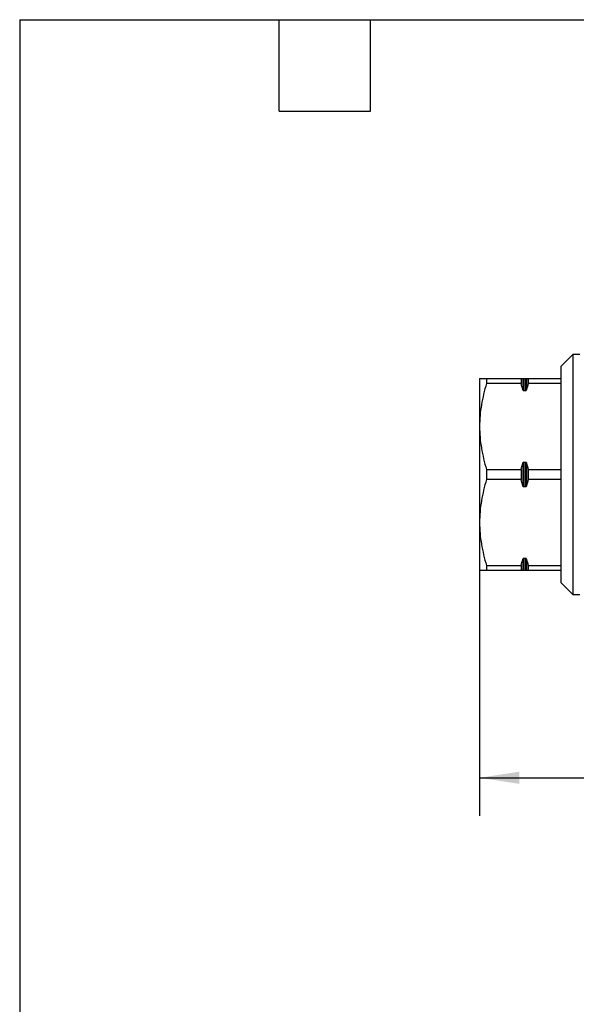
# Model space of a CAD drawing. Header units: millimetres. Extents: x 13 to 546, y 13 to 419.
# Tile 2 of 6: x 13 to 105, y 255 to 419. Entities that reach past the tile are written whole.
import ezdxf

# ---------------------------------------------------------------- set-up
doc = ezdxf.new("R2010")
doc.units = ezdxf.units.MM
doc.header["$LTSCALE"] = 2
doc.linetypes.add('SLD-Solid', pattern=[0])
doc.layers.add('DIMENSIONS', color=140, linetype='SLD-Solid', lineweight=25)
doc.layers.add('TEXT', color=140, linetype='SLD-Solid', lineweight=25)
doc.styles.add('SLDTEXTSTYLE0', font='TXT', dxfattribs={"width": 0.7})
doc.dimstyles.new('SLDDIMSTYLE0', dxfattribs={"dimtxt": 4.316016, "dimasz": 6.604, "dimexe": 0, "dimexo": 0.0625, "dimgap": 1.079004, "dimtad": 0, "dimtih": 1, "dimtoh": 1, "dimrnd": 1e-09, "dimzin": 12, "dimdsep": 46, "dimtxsty": 'SLDTEXTSTYLE0', "dimsah": 1, "dimcen": 0.09, "dimadec": 0, "dimazin": 3, "dimtfac": 1, "dimtofl": 0, "dimtmove": 0, "dimatfit": 3, "dimfxl": 0, "dimfrac": 2, "dimtolj": 1, "dimtzin": 12, "dimarcsym": 0})

# ---------------------------------------------------------------- blocks, each defined once
blk = doc.blocks.new('_D_12')
at = {"layer": 'DIMENSIONS'}
for p, q in [((89.27, 332.82), (89.27, 286.51)), ((183.57, 332.82), (183.57, 314.39)), ((183.57, 311.34), (183.57, 286.51)), ((89.27, 292.86), (121.85, 292.86)), ((127.69, 292.86), (126.24, 292.86)), ((126.24, 292.86), (126.24, 286)), ((140.52, 292.86), (141.97, 292.86)), ((141.97, 292.86), (141.97, 286)), ((183.57, 292.86), (146.37, 292.86)), ((126.24, 286), (127.69, 286)), ((141.97, 286), (140.52, 286))]:
    blk.add_line(p, q, dxfattribs=at)
for points in [[(89.27, 292.86), (95.87, 291.85), (95.87, 293.88)], [(183.57, 292.86), (176.96, 293.88), (176.96, 291.85)]]:
    blk.add_solid(points, dxfattribs=at)
at = {"layer": 'DIMENSIONS', "char_height": 4.233, "attachment_point": 1, "style": 'SLDTEXTSTYLE0'}
for s, insert in [('94.3', (127.69, 299.29)), ('3.71', (127.69, 291.46))]:
    blk.add_mtext(s, dxfattribs=dict(at, insert=insert))

msp = doc.modelspace()

# ---------------------------------------------------------------- linework, layer by layer
for p, q in [((104.765, 363.364), (102.765, 361.364)), ((105.965, 363.364), (104.765, 363.364)), ((104.765, 363.364), (104.765, 323.364)), ((102.765, 361.364), (102.765, 359.364)), ((89.265, 359.364), (89.265, 351.364)), ((90.42, 359.364), (90.42, 358.505)), ((90.42, 359.364), (96.169, 359.364)), ((96.169, 359.364), (96.169, 358.505)), ((96.457, 359.364), (96.457, 357.503)), ((96.631, 359.364), (96.631, 357.286)), ((96.631, 359.364), (96.9, 359.364)), ((96.9, 359.364), (96.9, 357.286)), ((97.073, 359.364), (97.073, 357.503)), ((97.362, 359.364), (97.362, 358.505)), ((97.362, 359.364), (102.765, 359.364)), ((102.765, 359.364), (102.765, 358.505)), ((96.169, 358.505), (90.42, 358.505)), ((102.765, 358.505), (97.362, 358.505)), ((102.765, 358.505), (102.765, 344.223)), ((96.9, 357.286), (96.631, 357.286)), ((89.265, 351.364), (89.265, 335.364)), ((96.457, 345.225), (96.457, 341.503)), ((96.631, 345.442), (96.9, 345.442)), ((96.631, 345.442), (96.631, 341.286)), ((96.9, 345.442), (96.9, 341.286)), ((97.073, 345.225), (97.073, 341.503)), ((90.42, 344.223), (90.42, 342.505)), ((90.42, 344.223), (96.169, 344.223)), ((96.169, 344.223), (96.169, 342.505)), ((97.362, 344.223), (97.362, 342.505)), ((97.362, 344.223), (102.765, 344.223)), ((102.765, 344.223), (102.765, 342.505)), ((96.169, 342.505), (90.42, 342.505)), ((96.9, 341.286), (96.631, 341.286)), ((102.765, 342.505), (97.362, 342.505)), ((102.765, 342.505), (102.765, 328.223)), ((89.265, 335.364), (89.265, 327.364)), ((90.42, 328.223), (96.169, 328.223)), ((90.42, 328.223), (90.42, 327.364)), ((96.169, 328.223), (96.169, 327.364)), ((96.457, 329.225), (96.457, 327.364)), ((96.631, 329.442), (96.9, 329.442)), ((96.631, 329.442), (96.631, 327.364)), ((96.9, 329.442), (96.9, 327.364)), ((97.073, 329.225), (97.073, 327.364)), ((97.362, 328.223), (102.765, 328.223)), ((97.362, 328.223), (97.362, 327.364)), ((102.765, 328.223), (102.765, 327.364)), ((96.169, 327.364), (90.42, 327.364)), ((96.9, 327.364), (96.631, 327.364)), ((102.765, 327.364), (97.362, 327.364)), ((102.765, 327.364), (102.765, 325.364)), ((102.765, 325.364), (104.765, 323.364)), ((104.765, 323.364), (105.965, 323.364))]:
    msp.add_line(p, q)
for points, knots in [([(89.265, 359.364), (89.265, 359.364), (89.373, 359.364), (89.772, 359.364), (90.062, 359.364), (90.42, 359.364)], [0, 0, 0, 0, 0.5, 0.5, 1, 1, 1, 1]), ([(96.457, 359.364), (96.47, 359.364), (96.486, 359.364), (96.524, 359.364), (96.539, 359.364), (96.578, 359.364), (96.603, 359.364), (96.631, 359.364)], [0, 0, 0, 0, 0.5, 0.5, 0.75, 0.75, 1, 1, 1, 1]), ([(96.9, 359.364), (96.927, 359.364), (96.952, 359.364), (96.991, 359.364), (97.006, 359.364), (97.044, 359.364), (97.061, 359.364), (97.073, 359.364)], [0, 0, 0, 0, 0.25, 0.25, 0.5, 0.5, 1, 1, 1, 1]), ([(90.42, 358.505), (90.062, 357.335), (89.772, 356.157), (89.373, 353.778), (89.265, 352.578), (89.265, 351.364)], [0, 0, 0, 0, 0.5, 0.5, 1, 1, 1, 1]), ([(96.631, 357.286), (96.603, 357.286), (96.578, 357.299), (96.54, 357.331), (96.524, 357.351), (96.486, 357.413), (96.47, 357.457), (96.457, 357.503)], [0, 0, 0, 0, 0.25, 0.25, 0.5, 0.5, 1, 1, 1, 1]), ([(97.073, 357.503), (97.061, 357.457), (97.044, 357.413), (97.006, 357.352), (96.991, 357.332), (96.952, 357.299), (96.927, 357.286), (96.9, 357.286)], [0, 0, 0, 0, 0.5, 0.5, 0.75, 0.75, 1, 1, 1, 1]), ([(89.265, 351.364), (89.265, 350.15), (89.373, 348.95), (89.772, 346.571), (90.062, 345.393), (90.42, 344.223)], [0, 0, 0, 0, 0.5, 0.5, 1, 1, 1, 1]), ([(96.457, 345.225), (96.47, 345.27), (96.486, 345.314), (96.524, 345.376), (96.539, 345.396), (96.578, 345.429), (96.603, 345.442), (96.631, 345.442)], [0, 0, 0, 0, 0.5, 0.5, 0.75, 0.75, 1, 1, 1, 1]), ([(96.9, 345.442), (96.927, 345.442), (96.952, 345.429), (96.991, 345.396), (97.006, 345.377), (97.044, 345.315), (97.061, 345.27), (97.073, 345.225)], [0, 0, 0, 0, 0.25, 0.25, 0.5, 0.5, 1, 1, 1, 1]), ([(90.42, 342.505), (90.062, 341.335), (89.772, 340.157), (89.373, 337.778), (89.265, 336.578), (89.265, 335.364)], [0, 0, 0, 0, 0.5, 0.5, 1, 1, 1, 1]), ([(96.631, 341.286), (96.603, 341.286), (96.578, 341.299), (96.54, 341.331), (96.524, 341.351), (96.486, 341.413), (96.47, 341.457), (96.457, 341.503)], [0, 0, 0, 0, 0.25, 0.25, 0.5, 0.5, 1, 1, 1, 1]), ([(97.073, 341.503), (97.061, 341.457), (97.044, 341.413), (97.006, 341.352), (96.991, 341.332), (96.952, 341.299), (96.927, 341.286), (96.9, 341.286)], [0, 0, 0, 0, 0.5, 0.5, 0.75, 0.75, 1, 1, 1, 1]), ([(89.265, 335.364), (89.265, 334.15), (89.373, 332.95), (89.772, 330.571), (90.062, 329.393), (90.42, 328.223)], [0, 0, 0, 0, 0.5, 0.5, 1, 1, 1, 1]), ([(96.457, 329.225), (96.47, 329.27), (96.486, 329.314), (96.524, 329.376), (96.539, 329.396), (96.578, 329.429), (96.603, 329.442), (96.631, 329.442)], [0, 0, 0, 0, 0.5, 0.5, 0.75, 0.75, 1, 1, 1, 1]), ([(96.9, 329.442), (96.927, 329.442), (96.952, 329.429), (96.991, 329.396), (97.006, 329.377), (97.044, 329.315), (97.061, 329.27), (97.073, 329.225)], [0, 0, 0, 0, 0.25, 0.25, 0.5, 0.5, 1, 1, 1, 1]), ([(90.42, 327.364), (90.062, 327.364), (89.772, 327.364), (89.373, 327.364), (89.265, 327.364), (89.265, 327.364)], [0, 0, 0, 0, 0.5, 0.5, 1, 1, 1, 1]), ([(96.631, 327.364), (96.603, 327.364), (96.578, 327.364), (96.54, 327.364), (96.524, 327.364), (96.486, 327.364), (96.47, 327.364), (96.457, 327.364)], [0, 0, 0, 0, 0.25, 0.25, 0.5, 0.5, 1, 1, 1, 1]), ([(97.073, 327.364), (97.061, 327.364), (97.044, 327.364), (97.006, 327.364), (96.991, 327.364), (96.952, 327.364), (96.927, 327.364), (96.9, 327.364)], [0, 0, 0, 0, 0.5, 0.5, 0.75, 0.75, 1, 1, 1, 1])]:
    msp.add_open_spline(points, degree=3, knots=knots)
for points in [[(96.169, 359.364), (96.27, 359.364), (96.367, 359.364), (96.457, 359.364)], [(97.073, 359.364), (97.164, 359.364), (97.26, 359.364), (97.362, 359.364)], [(96.457, 357.503), (96.367, 357.839), (96.27, 358.173), (96.169, 358.505)], [(97.362, 358.505), (97.26, 358.173), (97.163, 357.838), (97.073, 357.503)], [(96.169, 344.223), (96.27, 344.555), (96.367, 344.89), (96.457, 345.225)], [(97.073, 345.225), (97.163, 344.889), (97.26, 344.555), (97.362, 344.223)], [(96.457, 341.503), (96.367, 341.839), (96.27, 342.173), (96.169, 342.505)], [(97.362, 342.505), (97.26, 342.173), (97.163, 341.838), (97.073, 341.503)], [(96.169, 328.223), (96.27, 328.555), (96.367, 328.89), (96.457, 329.225)], [(97.073, 329.225), (97.163, 328.889), (97.26, 328.555), (97.362, 328.223)], [(96.457, 327.364), (96.367, 327.364), (96.27, 327.364), (96.169, 327.364)], [(97.362, 327.364), (97.26, 327.364), (97.164, 327.364), (97.073, 327.364)]]:
    msp.add_open_spline(points, degree=3)
at = {"layer": 'TEXT'}
for p, q in [((12.7, 419.1), (546.1, 419.1)), ((12.7, 419.1), (12.7, 12.7)), ((55.88, 403.86), (55.88, 419.1)), ((71.12, 403.86), (71.12, 419.1)), ((55.88, 403.86), (71.12, 403.86))]:
    msp.add_line(p, q, dxfattribs=at)

# ---------------------------------------------------------------- dimensions: what is measured, and where the dimension line sits
at = {"layer": 'DIMENSIONS'}
dim = msp.add_linear_dim(base=(183.565, 292.864), p1=(89.265, 335.364), p2=(183.565, 335.364), dimstyle='SLDDIMSTYLE0', dxfattribs=at)
dim.commit()
dim.dimension.update_dxf_attribs({"geometry": '_D_12', "text_midpoint": (134.107, 292.864), "dimtype": 160})

doc.saveas('drawing.dxf')
